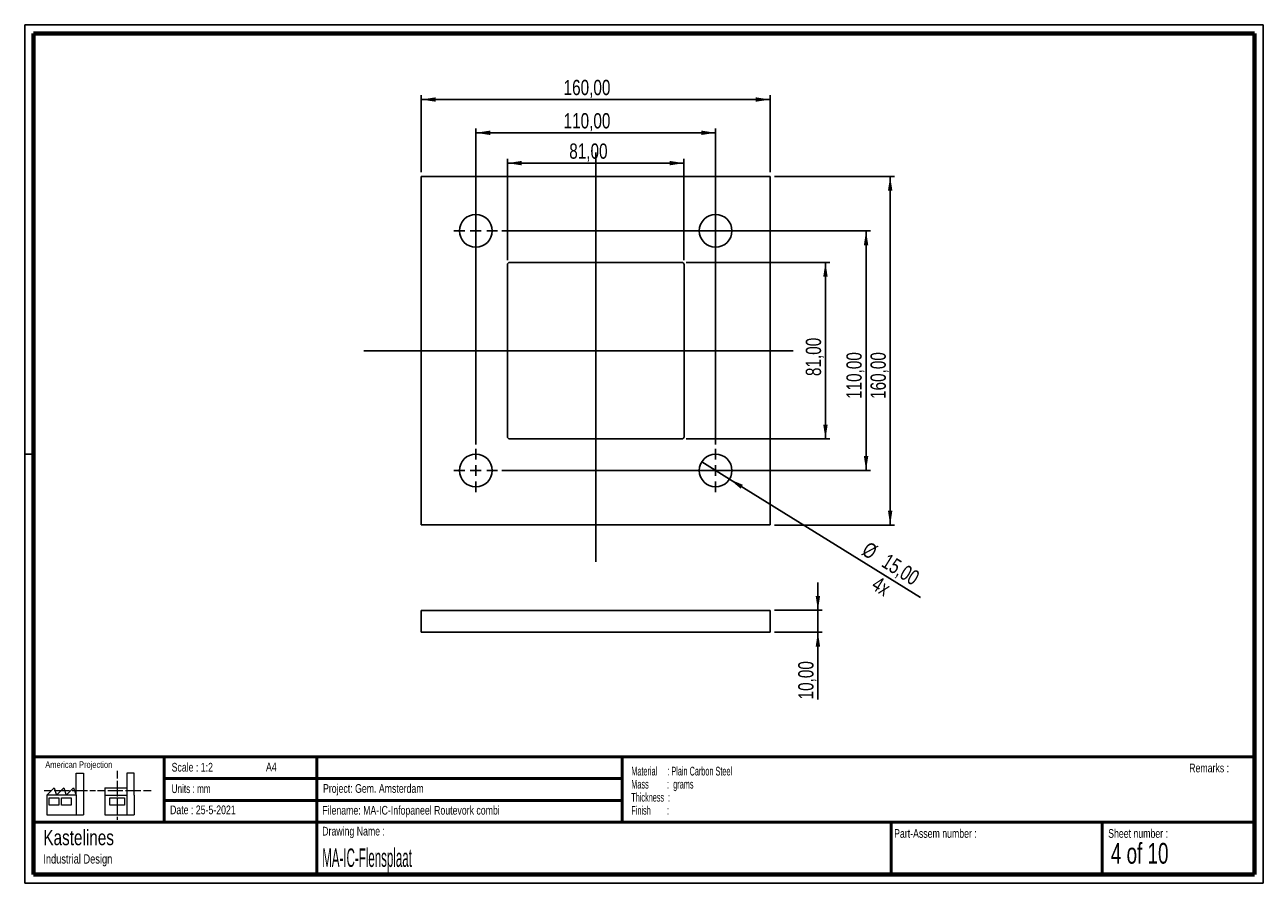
# Paper-space layout 'Sheet4' of a CAD drawing. Header units: millimetres. Extents: x 7 to 291, y 7 to 204.
import ezdxf

# ---------------------------------------------------------------- set-up
doc = ezdxf.new("R2010")
doc.units = ezdxf.units.MM
for name, color, linetype in [('BORDERS', 7, 'Continuous'), ('DRAWING', 7, 'Continuous'), ('TEXT_SHEET_FORMAT', 7, 'Continuous')]:
    doc.layers.add(name, color=color, linetype=linetype)
doc.styles.add('SLDTEXTSTYLE0', font='TXT', dxfattribs={"width": 0.7})
doc.styles.add('SLDTEXTSTYLE1', font='TXT', dxfattribs={"width": 0.75})
doc.styles.add('SLDTEXTSTYLE2', font='TXT', dxfattribs={"width": 0.678571})
doc.styles.add('SLDTEXTSTYLE4', font='TXT', dxfattribs={"width": 0.55})
doc.styles.add('SLDTEXTSTYLE5', font='TXT', dxfattribs={"width": 0.605})
doc.styles.add('SLDTEXTSTYLE6', font='TXT', dxfattribs={"width": 0.549})
doc.styles.add('SLDTEXTSTYLE7', font='TXT', dxfattribs={"width": 0.467045})
doc.dimstyles.new('SLDDIMSTYLE4', dxfattribs={"dimtxt": 3.5, "dimasz": 3.302, "dimexe": 0, "dimexo": 0.0625, "dimgap": 0.875, "dimtad": 1, "dimlfac": 2, "dimrnd": 1e-09, "dimzin": 12, "dimdsep": 46, "dimtxsty": 'SLDTEXTSTYLE1', "dimsah": 1, "dimcen": 0.09, "dimadec": 0, "dimazin": 3, "dimtfac": 1, "dimtmove": 0, "dimatfit": 0, "dimfxl": 1, "dimfrac": 2, "dimtolj": 1, "dimtzin": 12, "dimarcsym": 0})
doc.dimstyles.new('SLDDIMSTYLE5', dxfattribs={"dimtxt": 3.5, "dimasz": 3.302, "dimexe": 0, "dimexo": 0.0625, "dimgap": 0.875, "dimtad": 1, "dimlfac": 2, "dimrnd": 1e-09, "dimzin": 12, "dimdsep": 46, "dimtxsty": 'SLDTEXTSTYLE1', "dimsah": 1, "dimcen": 0.09, "dimadec": 0, "dimazin": 3, "dimtfac": 1, "dimtofl": 0, "dimtmove": 0, "dimatfit": 3, "dimfxl": 1, "dimfrac": 2, "dimtolj": 1, "dimtzin": 12, "dimarcsym": 0})
doc.dimstyles.new('SLDDIMSTYLE6', dxfattribs={"dimtxt": 3.5, "dimasz": 3.302, "dimexe": 0, "dimexo": 0.0625, "dimgap": 0.875, "dimtad": 1, "dimlfac": 2, "dimrnd": 1e-09, "dimzin": 12, "dimdsep": 46, "dimtxsty": 'SLDTEXTSTYLE1', "dimblk1": 'NONE', "dimsah": 1, "dimcen": 0, "dimadec": 0, "dimazin": 3, "dimtfac": 1, "dimtmove": 0, "dimatfit": 3, "dimldrblk": 'NONE', "dimfxl": 1, "dimfrac": 2, "dimtolj": 1, "dimtzin": 12, "dimarcsym": 0})

# ---------------------------------------------------------------- blocks, each defined once
blk = doc.blocks.new('SW_NOTE_0_20')
at = {"layer": 'TEXT_SHEET_FORMAT', "color": 0, "char_height": 2, "attachment_point": 1}
for s, insert, style in [('Material     : Plain Carbon Steel', (0, 2.58), 'SLDTEXTSTYLE5'), ('Mass         :  grams', (0, -0.42), 'SLDTEXTSTYLE4'), ('Thickness  :', (0, -3.42), 'SLDTEXTSTYLE5'), ('Finish        :', (0, -6.42), 'SLDTEXTSTYLE6')]:
    blk.add_mtext(s, dxfattribs=dict(at, insert=insert, style=style))
blk = doc.blocks.new('SW_NOTE_0_21')
at = {"layer": 'DRAWING', "color": 0, "attachment_point": 1, "style": 'SLDTEXTSTYLE1'}
for s, insert, char_height in [('Kastelines', (0, 4.51), 3.5), ('Industrial Design', (0, -1.09), 2.1167)]:
    blk.add_mtext(s, dxfattribs=dict(at, insert=insert, char_height=char_height))
blk = doc.blocks.new('_D_9')
at = {"layer": 'DRAWING', "color": 7}
for p, q in [((188.45, 69.41), (188.45, 75.76)), ((178.49, 69.41), (189.45, 69.41)), ((188.45, 69.41), (188.45, 64.41)), ((178.49, 64.41), (189.45, 64.41)), ((188.45, 64.41), (188.45, 48.97))]:
    blk.add_line(p, q, dxfattribs=at)
for points in [[(188.45, 69.41), (188.95, 72.71), (187.94, 72.71)], [(188.45, 64.41), (187.94, 61.11), (188.95, 61.11)]]:
    blk.add_solid(points, dxfattribs=at)
at = {"layer": 'DRAWING', "color": 7, "insert": (183.93, 48.97), "char_height": 3.5, "attachment_point": 1, "rotation": 90, "style": 'SLDTEXTSTYLE1'}
blk.add_mtext('10,00', dxfattribs=at)
blk = doc.blocks.new('_D_10')
at = {"layer": 'DRAWING', "color": 7}
for p, q in [((178.49, 168.99), (206.02, 168.99)), ((205.02, 88.99), (205.02, 168.99)), ((178.49, 88.99), (206.02, 88.99))]:
    blk.add_line(p, q, dxfattribs=at)
for points in [[(205.02, 168.99), (204.51, 165.69), (205.53, 165.69)], [(205.02, 88.99), (205.53, 92.29), (204.51, 92.29)]]:
    blk.add_solid(points, dxfattribs=at)
at = {"layer": 'DRAWING', "color": 7, "insert": (200.51, 117.92), "char_height": 3.5, "attachment_point": 1, "rotation": 90, "style": 'SLDTEXTSTYLE1'}
blk.add_mtext('160,00', dxfattribs=at)
blk = doc.blocks.new('_D_11')
at = {"layer": 'DRAWING', "color": 7}
for p, q in [((97.49, 169.99), (97.49, 187.62)), ((177.49, 169.99), (177.49, 187.62)), ((177.49, 186.62), (97.49, 186.62))]:
    blk.add_line(p, q, dxfattribs=at)
for points in [[(97.49, 186.62), (100.8, 186.12), (100.8, 187.13)], [(177.49, 186.62), (174.19, 187.13), (174.19, 186.12)]]:
    blk.add_solid(points, dxfattribs=at)
at = {"layer": 'DRAWING', "color": 7, "insert": (130.13, 191.14), "char_height": 3.5, "attachment_point": 1, "style": 'SLDTEXTSTYLE1'}
blk.add_mtext('160,00', dxfattribs=at)
blk = doc.blocks.new('_D_12')
at = {"layer": 'DRAWING', "color": 7}
for p, q in [((109.99, 107.49), (109.99, 179.99)), ((109.99, 178.99), (164.99, 178.99)), ((164.99, 107.49), (164.99, 179.99))]:
    blk.add_line(p, q, dxfattribs=at)
for points in [[(109.99, 178.99), (113.3, 178.48), (113.3, 179.5)], [(164.99, 178.99), (161.69, 179.5), (161.69, 178.48)]]:
    blk.add_solid(points, dxfattribs=at)
at = {"layer": 'DRAWING', "color": 7, "insert": (130.13, 183.5), "char_height": 3.5, "attachment_point": 1, "style": 'SLDTEXTSTYLE1'}
blk.add_mtext('110,00', dxfattribs=at)
blk = doc.blocks.new('_D_13')
at = {"layer": 'DRAWING', "color": 7}
for p, q in [((117.24, 149.74), (117.24, 173.03)), ((117.24, 172.03), (157.74, 172.03)), ((157.74, 149.74), (157.74, 173.03))]:
    blk.add_line(p, q, dxfattribs=at)
for points in [[(117.24, 172.03), (120.55, 171.52), (120.55, 172.54)], [(157.74, 172.03), (154.44, 172.54), (154.44, 171.52)]]:
    blk.add_solid(points, dxfattribs=at)
at = {"layer": 'DRAWING', "color": 7, "insert": (131.43, 176.54), "char_height": 3.5, "attachment_point": 1, "style": 'SLDTEXTSTYLE1'}
blk.add_mtext('81,00', dxfattribs=at)
blk = doc.blocks.new('_D_14')
at = {"layer": 'DRAWING', "color": 7}
for p, q in [((115.99, 156.49), (200.49, 156.49)), ((199.49, 156.49), (199.49, 101.49)), ((115.99, 101.49), (200.49, 101.49))]:
    blk.add_line(p, q, dxfattribs=at)
for points in [[(199.49, 156.49), (198.99, 153.19), (200, 153.19)], [(199.49, 101.49), (200, 104.79), (198.99, 104.79)]]:
    blk.add_solid(points, dxfattribs=at)
at = {"layer": 'DRAWING', "color": 7, "insert": (194.98, 117.92), "char_height": 3.5, "attachment_point": 1, "rotation": 90, "style": 'SLDTEXTSTYLE1'}
blk.add_mtext('110,00', dxfattribs=at)
blk = doc.blocks.new('_D_15')
at = {"layer": 'DRAWING', "color": 7}
for p, q in [((158.24, 149.24), (191.18, 149.24)), ((190.18, 149.24), (190.18, 108.74)), ((158.24, 108.74), (191.18, 108.74))]:
    blk.add_line(p, q, dxfattribs=at)
for points in [[(190.18, 149.24), (189.67, 145.94), (190.69, 145.94)], [(190.18, 108.74), (190.69, 112.04), (189.67, 112.04)]]:
    blk.add_solid(points, dxfattribs=at)
at = {"layer": 'DRAWING', "color": 7, "insert": (185.67, 123.17), "char_height": 3.5, "attachment_point": 1, "rotation": 90, "style": 'SLDTEXTSTYLE1'}
blk.add_mtext('81,00', dxfattribs=at)
blk = doc.blocks.new('_D_16')
at = {"layer": 'DRAWING', "color": 7}
for q in [(161.81, 103.47), (211.96, 72.34)]:
    blk.add_line((168.18, 99.51), q, dxfattribs=at)
blk.add_solid([(168.18, 99.51), (170.72, 97.34), (171.25, 98.21)], dxfattribs=at)
at = {"layer": 'DRAWING', "color": 7, "char_height": 3.5, "attachment_point": 1, "rotation": 328.1725, "style": 'SLDTEXTSTYLE1'}
for s, insert in [('%%c', (200.11, 85.34)), ('15,00', (204.63, 82.6)), ('4x', (202.32, 77.43))]:
    blk.add_mtext(s, dxfattribs=dict(at, insert=insert))
blk = doc.blocks.new('_None')
blk = doc.blocks.new('SW_CENTERMARKSYMBOL_0')
at = {"layer": 'DRAWING', "color": 0}
for p, q in [((0, 2.5), (0, 5)), ((-2.5, 0), (-5, 0)), ((0, 0), (-1.25, 0)), ((0, 0), (0, 1.25)), ((0, 0), (0, -1.25)), ((0, 0), (1.25, 0)), ((2.5, 0), (5, 0)), ((0, -2.5), (0, -5))]:
    blk.add_line(p, q, dxfattribs=at)
blk = doc.blocks.new('SW_CENTERMARKSYMBOL_1')
at = {"layer": 'DRAWING', "color": 0}
for p, q in [((0, 2.5), (0, 5)), ((-2.5, 0), (-5, 0)), ((0, 0), (-1.25, 0)), ((0, 0), (0, 1.25)), ((0, 0), (0, -1.25)), ((0, 0), (1.25, 0)), ((2.5, 0), (5, 0)), ((0, -2.5), (0, -5))]:
    blk.add_line(p, q, dxfattribs=at)
blk = doc.blocks.new('SW_CENTERMARKSYMBOL_2')
at = {"layer": 'DRAWING', "color": 0}
for p, q in [((0, 2.5), (0, 5)), ((-2.5, 0), (-5, 0)), ((0, 0), (-1.25, 0)), ((0, 0), (0, 1.25)), ((0, 0), (0, -1.25)), ((0, 0), (1.25, 0)), ((2.5, 0), (5, 0)), ((0, -2.5), (0, -5))]:
    blk.add_line(p, q, dxfattribs=at)
blk = doc.blocks.new('SW_CENTERMARKSYMBOL_3')
at = {"layer": 'DRAWING', "color": 0}
for p, q in [((0, 2.5), (0, 5)), ((-2.5, 0), (-5, 0)), ((0, 0), (-1.25, 0)), ((0, 0), (0, 1.25)), ((0, 0), (0, -1.25)), ((0, 0), (1.25, 0)), ((2.5, 0), (5, 0)), ((0, -2.5), (0, -5))]:
    blk.add_line(p, q, dxfattribs=at)

psp = doc.layouts.new('Sheet4')

# ---------------------------------------------------------------- linework, layer by layer
at = {"color": 7, "linetype": 'Continuous', "lineweight": 25}
for p, q in [((97.4932, 168.9924), (97.4932, 88.9924)), ((177.4932, 168.9924), (97.4932, 168.9924)), ((177.4932, 88.9924), (177.4932, 168.9924)), ((117.2432, 148.7424), (117.2432, 109.2424)), ((157.2432, 149.2424), (117.7432, 149.2424)), ((157.7432, 109.2424), (157.7432, 148.7424)), ((117.7432, 108.7424), (157.2432, 108.7424)), ((97.4932, 88.9924), (177.4932, 88.9924)), ((97.4932, 69.409), (97.4932, 64.409)), ((97.4932, 69.409), (177.4932, 69.409)), ((177.4932, 69.409), (177.4932, 64.409)), ((97.4932, 64.409), (177.4932, 64.409))]:
    psp.add_line(p, q, dxfattribs=at)
for centre in [(109.9932, 156.4924), (164.9932, 156.4924), (109.9932, 101.4924), (164.9932, 101.4924)]:
    psp.add_circle(centre, 3.75, dxfattribs=at)
for centre, start, end in [((117.7432, 148.7424), 90, 180), ((157.2432, 148.7424), 0, 90), ((117.7432, 109.2424), 180, 270), ((157.2432, 109.2424), 270, 0)]:
    psp.add_arc(centre, 0.5, start, end, dxfattribs=at)
at = {"layer": 'BORDERS', "lineweight": 70}
for p, q in [((8.5696, 8.7839), (8.5696, 201.7839)), ((8.5696, 201.7839), (288.5696, 201.7839)), ((288.5696, 201.7839), (288.5696, 8.7839)), ((288.5696, 8.7839), (8.5696, 8.7839))]:
    psp.add_line(p, q, dxfattribs=at)
at = {"layer": 'BORDERS', "lineweight": 50}
for p, q in [((8.5696, 35.7839), (288.5696, 35.7839)), ((38.5696, 35.7839), (38.5696, 20.7839)), ((73.5696, 35.7839), (73.5696, 8.7839)), ((143.5696, 35.7839), (143.5696, 20.7839)), ((38.5696, 30.7839), (143.5696, 30.7839)), ((38.5696, 25.7839), (143.5696, 25.7839)), ((8.5696, 20.7839), (288.5696, 20.7839)), ((205.2225, 8.7839), (205.2225, 20.7839)), ((253.6509, 8.7839), (253.6509, 20.7839))]:
    psp.add_line(p, q, dxfattribs=at)
at = {"layer": 'DRAWING', "color": 7}
for p, q in [((137.4932, 174.5037), (137.4932, 80.5129)), ((84.3142, 128.9924), (182.7572, 128.9924))]:
    psp.add_line(p, q, dxfattribs=at)
at = {"layer": 'TEXT_SHEET_FORMAT'}
for p, q in [((6.5696, 203.7839), (290.5696, 203.7839)), ((6.5696, 203.7839), (6.5696, 6.7839)), ((290.5696, 203.7839), (290.5696, 6.7839)), ((6.5696, 105.2839), (8.6215, 105.2839)), ((6.5696, 6.7839), (290.5696, 6.7839))]:
    psp.add_line(p, q, dxfattribs=at)
at = {"layer": 'TEXT_SHEET_FORMAT', "color": 7, "linetype": 'Continuous', "lineweight": 18}
for p, q in [((18.3208, 26.9711), (18.3208, 32.0361)), ((18.3208, 32.0361), (20.0027, 32.0361)), ((20.0027, 32.0361), (20.0027, 22.4704)), ((27.7328, 32.596), (27.7328, 30.8389)), ((31.6542, 32.0317), (29.9723, 32.0317)), ((29.9723, 32.0317), (29.9723, 22.466)), ((31.6542, 26.9668), (31.6542, 32.0317)), ((11.5933, 26.9711), (13.2752, 28.6594)), ((13.2752, 28.6594), (13.8375, 26.9711)), ((13.8375, 26.9711), (15.5194, 28.6594)), ((15.5194, 28.6594), (16.0814, 26.9711)), ((16.0814, 26.9711), (17.7632, 28.6594)), ((17.7632, 28.6594), (18.3208, 26.9711)), ((24.9266, 28.655), (24.9266, 26.9668)), ((24.9266, 28.655), (29.9723, 28.655)), ((27.7328, 30.2516), (27.7328, 28.4899)), ((27.7328, 28.4899), (27.7328, 26.7282)), ((10.9809, 28.0997), (12.736, 28.0997)), ((18.3208, 26.9711), (11.5933, 26.9711)), ((11.5933, 26.9711), (11.5933, 22.4704)), ((12.1556, 26.4115), (14.3995, 26.4115)), ((12.1556, 24.7231), (12.1556, 26.4115)), ((13.321, 28.0997), (15.076, 28.0997)), ((14.3995, 26.4115), (14.3995, 24.7231)), ((14.957, 26.4115), (17.2012, 26.4115)), ((14.957, 24.7231), (14.957, 26.4115)), ((15.076, 28.0997), (16.8309, 28.0997)), ((17.2012, 26.4115), (17.2012, 24.7231)), ((17.4159, 28.0997), (19.1711, 28.0997)), ((18.3208, 26.9711), (18.3208, 22.4704)), ((19.1711, 28.0997), (20.926, 28.0997)), ((21.511, 28.0997), (22.8089, 28.0997)), ((23.2447, 28.0953), (24.9952, 28.0953)), ((24.9266, 26.9668), (29.9723, 26.9668)), ((24.9266, 26.9668), (24.9266, 22.466)), ((25.5802, 28.0953), (27.3352, 28.0953)), ((26.0509, 26.4071), (29.4147, 26.4071)), ((26.0509, 24.7187), (26.0509, 26.4071)), ((27.3352, 28.0953), (29.0902, 28.0953)), ((27.7328, 26.1409), (27.7328, 24.3793)), ((29.4147, 26.4071), (29.4147, 24.7187)), ((29.6752, 28.0953), (31.4303, 28.0953)), ((31.4303, 28.0953), (33.1853, 28.0953)), ((31.6542, 26.9668), (31.6542, 22.466)), ((33.7703, 28.0953), (35.5252, 28.0953)), ((14.3995, 24.7231), (12.1556, 24.7231)), ((17.2012, 24.7231), (14.957, 24.7231)), ((29.4147, 24.7187), (26.0509, 24.7187)), ((27.7328, 24.3793), (27.7328, 22.6175)), ((11.5933, 22.4704), (18.3208, 22.4704)), ((18.3208, 22.4704), (20.0027, 22.4704)), ((24.9266, 22.466), (31.6542, 22.466)), ((27.7328, 22.0302), (27.7328, 21.342))]:
    psp.add_line(p, q, dxfattribs=at)

# ---------------------------------------------------------------- block references
at = {"layer": 'DRAWING', "color": 7}
for name, p in [('SW_CENTERMARKSYMBOL_0', (109.9932, 156.4924)), ('SW_CENTERMARKSYMBOL_1', (164.9932, 156.4924)), ('SW_CENTERMARKSYMBOL_3', (109.9932, 101.4924)), ('SW_CENTERMARKSYMBOL_2', (164.9932, 101.4924))]:
    psp.add_blockref(name, p, dxfattribs=at)
at = {"layer": 'DRAWING'}
psp.add_blockref('SW_NOTE_0_21', (10.8265, 14.511), dxfattribs=at)
at = {"layer": 'TEXT_SHEET_FORMAT', "color": 218}
psp.add_blockref('SW_NOTE_0_20', (145.6526, 30.9309), dxfattribs=at)

# ---------------------------------------------------------------- texts
at = {"layer": 'TEXT_SHEET_FORMAT', "attachment_point": 1}
for s, insert, char_height, style in [('American Projection', (11.2772, 34.7557), 1.5, 'SLDTEXTSTYLE1'), ('Scale : 1:2', (40.2454, 34.4082), 2, 'SLDTEXTSTYLE1'), ('A4', (61.8906, 34.4862), 2, 'SLDTEXTSTYLE1'), ('Remarks :', (273.5956, 34.2358), 2, 'SLDTEXTSTYLE1'), ('Units : mm', (40.2393, 29.4761), 2, 'SLDTEXTSTYLE0'), ('Project: Gem. Amsterdam', (74.9564, 29.538), 2, 'SLDTEXTSTYLE1'), ('Date : 25-5-2021', (39.8865, 24.6218), 2, 'SLDTEXTSTYLE1'), ('Filename: MA-IC-Infopaneel Routevork combi', (74.7977, 24.5313), 2, 'SLDTEXTSTYLE1'), ('Drawing Name :', (74.7803, 19.7365), 2, 'SLDTEXTSTYLE1'), ('Part-Assem number :', (205.9266, 19.2104), 2, 'SLDTEXTSTYLE1'), ('Sheet number :', (255.0112, 19.2104), 2, 'SLDTEXTSTYLE1'), ('4 of 10', (255.6343, 16.0396), 4.7625, 'SLDTEXTSTYLE2')]:
    psp.add_mtext(s, dxfattribs=dict(at, insert=insert, char_height=char_height, style=style))
at = {"layer": 'TEXT_SHEET_FORMAT', "color": 218, "insert": (74.7803, 14.7617), "char_height": 4.233333, "attachment_point": 1, "style": 'SLDTEXTSTYLE7'}
psp.add_mtext('MA-IC-Flensplaat', dxfattribs=at)

# ---------------------------------------------------------------- dimensions: what is measured, and where the dimension line sits
at = {"layer": 'DRAWING', "color": 7}
for base, p1, p2, picture, middle in [((97.4932, 186.6236), (177.4932, 168.9924), (97.4932, 168.9924), '_D_11', (137.2458, 186.6236)), ((164.9932, 178.9924), (109.9932, 106.4924), (164.9932, 106.4924), '_D_12', (137.2458, 178.9924)), ((157.7432, 172.0303), (117.2432, 148.7424), (157.7432, 148.7424), '_D_13', (137.2458, 172.0303))]:
    dim = psp.add_linear_dim(base=base, p1=p1, p2=p2, dimstyle='SLDDIMSTYLE5', dxfattribs=at)
    dim.commit()
    dim.dimension.update_dxf_attribs({"geometry": picture, "text_midpoint": middle, "dimtype": 160})
for base, p1, p2, dimstyle, picture, middle in [((205.0181, 168.9924), (177.4932, 88.9924), (177.4932, 168.9924), 'SLDDIMSTYLE5', '_D_10', (205.0181, 125.0349)), ((199.4932, 101.4924), (114.9932, 156.4924), (114.9932, 101.4924), 'SLDDIMSTYLE5', '_D_14', (199.4932, 125.0349)), ((190.1775, 108.7424), (157.2432, 149.2424), (157.2432, 108.7424), 'SLDDIMSTYLE5', '_D_15', (190.1775, 128.9924)), ((188.4461, 64.409), (177.4932, 69.409), (177.4932, 64.409), 'SLDDIMSTYLE4', '_D_9', (188.4461, 54.7891))]:
    dim = psp.add_linear_dim(base=base, p1=p1, p2=p2, angle=90, dimstyle=dimstyle, dxfattribs=at)
    dim.commit()
    dim.dimension.update_dxf_attribs({"geometry": picture, "text_midpoint": middle, "dimtype": 160})
dim = psp.add_diameter_dim_2p(p1=(161.807, 103.47), p2=(168.1793, 99.5148), dimstyle='SLDDIMSTYLE6', dxfattribs=at)
dim.commit()
dim.dimension.update_dxf_attribs({"geometry": '_D_16', "text_midpoint": (204.7708, 76.8028), "dimtype": 163})

doc.saveas('drawing.dxf')
